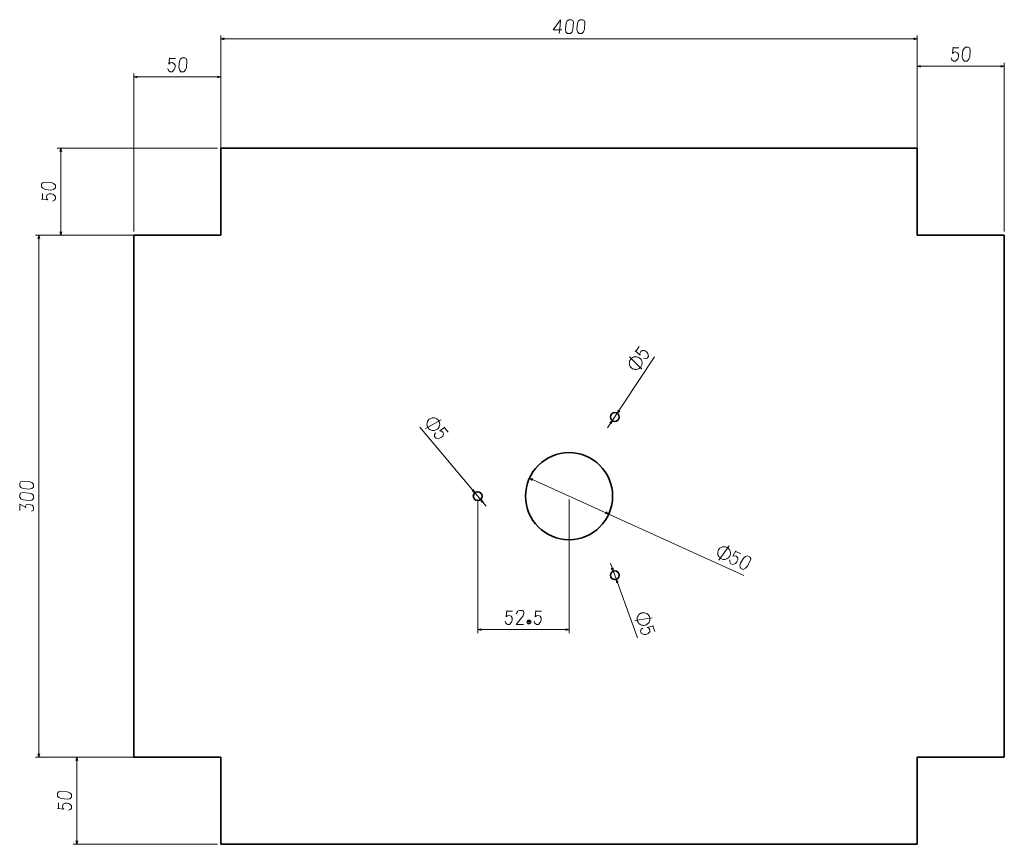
# Model space of a CAD drawing. Extents: x 279 to 844, y 220 to 694.
import ezdxf

# ---------------------------------------------------------------- set-up
doc = ezdxf.new("R2010")
doc.units = 0

msp = doc.modelspace()

# ---------------------------------------------------------------- linework, layer by layer
at = {"color": 8, "lineweight": 13}
for p, q in [((394.5, 622.5), (394.5, 685.21)), ((794.5, 622.5), (794.5, 685.21)), ((394.5, 683.21), (794.5, 683.21)), ((794.5, 572.5), (794.5, 669.46)), ((794.5, 667.46), (844.5, 667.46)), ((844.5, 572.5), (844.5, 669.46)), ((344.5, 572.5), (344.5, 663.34)), ((394.5, 572.5), (394.5, 663.34)), ((344.5, 661.34), (394.5, 661.34)), ((392.5, 620.5), (300.53, 620.5)), ((302.53, 570.5), (302.53, 620.5)), ((342.5, 570.5), (287.92, 570.5)), ((289.92, 270.5), (289.92, 570.5)), ((392.5, 570.5), (300.53, 570.5)), ((616.63, 459.7), (643.53, 500.61)), ((508.79, 460.18), (546.81, 414.75)), ((571.73, 430.82), (694.86, 375)), ((542, 418.5), (542, 341.82)), ((594.5, 418.5), (594.5, 341.82)), ((618.2, 382.09), (633.72, 339.09)), ((542, 343.82), (594.5, 343.82)), ((342.5, 270.5), (287.92, 270.5)), ((392.5, 270.5), (309.73, 270.5)), ((311.73, 220.5), (311.73, 270.5)), ((392.5, 220.5), (309.73, 220.5))]:
    msp.add_line(p, q, dxfattribs=at)
at = {"color": 7, "lineweight": 35}
for p, q in [((394.5, 620.5), (394.5, 570.5)), ((794.5, 620.5), (394.5, 620.5)), ((794.5, 570.5), (794.5, 620.5)), ((344.5, 270.5), (344.5, 570.5)), ((394.5, 570.5), (344.5, 570.5)), ((844.5, 570.5), (794.5, 570.5)), ((844.5, 570.5), (844.5, 270.5)), ((394.5, 270.5), (344.5, 270.5)), ((394.5, 220.5), (394.5, 270.5)), ((844.5, 270.5), (794.5, 270.5)), ((794.5, 270.5), (794.5, 220.5)), ((394.5, 220.5), (794.5, 220.5))]:
    msp.add_line(p, q, dxfattribs=at)
at = {"color": 8, "lineweight": 13}
for points in [[(588.9, 686.21), (589.3, 690.71), (589.6, 694.21), (585.4, 688.41), (590.4, 688.41)], [(396.43, 683.73), (394.5, 683.21), (396.43, 682.7)], [(792.57, 682.7), (794.5, 683.21), (792.57, 683.73)], [(814.05, 672.26), (814.45, 671.16), (815.35, 670.46), (816.55, 670.46), (817.75, 671.66), (818.15, 672.86), (818.15, 674.16), (817.55, 675.26), (816.45, 675.66), (815.35, 675.46), (814.65, 674.86), (815.05, 678.46)], [(815.05, 678.06), (818.35, 678.06)], [(364.05, 666.14), (364.45, 665.04), (365.35, 664.34), (366.55, 664.34), (367.75, 665.54), (368.15, 666.74), (368.15, 668.04), (367.55, 669.14), (366.45, 669.54), (365.35, 669.34), (364.65, 668.74), (365.05, 672.34)], [(365.05, 671.94), (368.35, 671.94)], [(796.43, 667.97), (794.5, 667.46), (796.43, 666.94)], [(842.57, 666.94), (844.5, 667.46), (842.57, 667.97)], [(346.43, 661.86), (344.5, 661.34), (346.43, 660.82)], [(392.57, 660.82), (394.5, 661.34), (392.57, 661.86)], [(303.05, 618.57), (302.53, 620.5), (302.01, 618.57)], [(297.73, 590.05), (298.83, 590.45), (299.53, 591.35), (299.53, 592.55), (298.33, 593.75), (297.13, 594.15), (295.83, 594.15), (294.73, 593.55), (294.33, 592.45), (294.53, 591.35), (295.13, 590.65), (291.53, 591.05)], [(291.93, 591.05), (291.93, 594.35)], [(302.01, 572.43), (302.53, 570.5), (303.05, 572.43)], [(290.44, 568.57), (289.92, 570.5), (289.41, 568.57)], [(637.16, 499.66), (638.3, 499.39), (639.38, 499.75), (640.04, 500.76), (639.69, 502.42), (638.91, 503.41), (637.82, 504.12), (636.57, 504.23), (635.64, 503.53), (635.2, 502.5), (635.32, 501.59), (632.53, 503.9)], [(632.86, 503.68), (634.67, 506.43)], [(636.38, 493.38), (629.13, 500.55)], [(622.75, 469.95), (622.12, 468.06), (623.62, 469.38)], [(512.04, 459.41), (520.99, 464.3)], [(618.75, 461.98), (619.38, 463.88), (617.88, 462.55)], [(517.82, 456.87), (517.24, 455.85), (517.28, 454.71), (518.05, 453.79), (519.74, 453.64), (520.91, 454.11), (521.91, 454.94), (522.37, 456.11), (521.97, 457.21), (521.11, 457.92), (520.2, 458.08), (523.22, 460.08)], [(522.91, 459.82), (525.03, 457.29)], [(573.7, 430.5), (571.73, 430.82), (573.28, 429.55)], [(538.76, 423.57), (540.4, 422.42), (539.55, 424.23)], [(545.24, 417.43), (543.6, 418.58), (544.45, 416.77)], [(285.62, 411.85), (286.22, 412.05), (286.72, 412.35), (286.92, 412.95), (286.92, 414.15), (286.62, 414.65), (286.02, 415.35), (283.32, 415.95), (282.62, 415.55), (282.22, 414.75), (282.42, 413.95), (278.92, 415.95), (278.92, 412.35)], [(615.3, 410.5), (617.27, 410.18), (615.72, 411.45)], [(680.6, 383.66), (686.55, 391.94)], [(686.91, 383.87), (686.82, 382.7), (687.35, 381.69), (688.45, 381.2), (690.03, 381.79), (690.89, 382.72), (691.43, 383.91), (691.34, 385.16), (690.5, 385.97), (689.42, 386.25), (688.53, 385.99), (690.38, 389.1)], [(690.22, 388.74), (693.22, 387.38)], [(618.76, 379.03), (619.9, 377.39), (619.73, 379.38)], [(622.74, 371.04), (621.6, 372.68), (621.77, 370.69)], [(557.75, 348.62), (558.15, 347.52), (559.05, 346.82), (560.25, 346.82), (561.45, 348.02), (561.85, 349.22), (561.85, 350.52), (561.25, 351.62), (560.15, 352.02), (559.05, 351.82), (558.35, 351.22), (558.75, 354.82)], [(558.75, 354.42), (562.05, 354.42)], [(568.25, 346.82), (564.05, 346.82), (567.25, 350.62), (568.05, 351.82), (568.45, 353.52), (568.25, 354.52), (567.75, 354.82), (566.05, 354.82), (565.15, 354.42), (564.15, 352.82)], [(574.45, 348.62), (574.85, 347.52), (575.75, 346.82), (576.95, 346.82), (578.15, 348.02), (578.55, 349.22), (578.55, 350.52), (577.95, 351.62), (576.85, 352.02), (575.75, 351.82), (575.05, 351.22), (575.45, 354.82)], [(575.45, 354.42), (578.75, 354.42)], [(572.45, 348.22), (570.45, 348.22)], [(570.65, 348.82), (572.25, 348.82)], [(570.65, 347.62), (572.25, 347.62)], [(632.22, 349.14), (642.31, 350.65)], [(636.78, 344.76), (635.88, 344.01), (635.53, 342.93), (635.93, 341.8), (637.47, 341.08), (638.74, 341.11), (639.96, 341.55), (640.79, 342.49), (640.79, 343.66), (640.23, 344.62), (639.43, 345.08), (642.95, 345.92)], [(642.57, 345.79), (643.69, 342.68)], [(543.93, 344.33), (542, 343.82), (543.93, 343.3)], [(592.57, 343.3), (594.5, 343.82), (592.57, 344.33)], [(289.41, 272.43), (289.92, 270.5), (290.44, 272.43)], [(312.25, 268.57), (311.73, 270.5), (311.21, 268.57)], [(306.93, 240.05), (308.03, 240.45), (308.73, 241.35), (308.73, 242.55), (307.53, 243.75), (306.33, 244.15), (305.03, 244.15), (303.93, 243.55), (303.53, 242.45), (303.73, 241.35), (304.33, 240.65), (300.73, 241.05)], [(301.13, 241.05), (301.13, 244.35)], [(311.21, 222.43), (311.73, 220.5), (312.25, 222.43)]]:
    msp.add_lwpolyline(points, dxfattribs=at)
for points in [[(595.3, 686.21), (596.2, 687.31), (596.7, 688.71), (597, 692.71), (596.6, 693.71), (595.8, 694.21), (594.3, 694.21), (593.4, 693.51), (592.8, 692.21), (592.4, 688.81), (592.7, 687.31), (593.6, 686.21)], [(601.9, 686.21), (602.8, 687.31), (603.3, 688.71), (603.6, 692.71), (603.2, 693.71), (602.4, 694.21), (600.9, 694.21), (600, 693.51), (599.4, 692.21), (599, 688.81), (599.3, 687.31), (600.2, 686.21)], [(823.25, 670.46), (824.15, 671.56), (824.65, 672.96), (824.95, 676.96), (824.55, 677.96), (823.75, 678.46), (822.25, 678.46), (821.35, 677.76), (820.75, 676.46), (820.35, 673.06), (820.65, 671.56), (821.55, 670.46)], [(373.25, 664.34), (374.15, 665.44), (374.65, 666.84), (374.95, 670.84), (374.55, 671.84), (373.75, 672.34), (372.25, 672.34), (371.35, 671.64), (370.75, 670.34), (370.35, 666.94), (370.65, 665.44), (371.55, 664.34)], [(299.53, 599.25), (298.43, 600.15), (297.03, 600.65), (293.03, 600.95), (292.03, 600.55), (291.53, 599.75), (291.53, 598.25), (292.23, 597.35), (293.53, 596.75), (296.93, 596.35), (298.43, 596.65), (299.53, 597.55)], [(634.77, 500.03), (634.49, 500.21), (633.84, 500.44), (633.33, 500.57), (632.96, 500.62), (632.36, 500.61), (631.67, 500.47), (631.12, 500.24), (630.79, 500.05), (630.38, 499.72), (629.88, 499.26), (629.69, 498.98), (629.51, 498.7), (629.28, 498.05), (629.15, 497.54), (629.1, 497.17), (629.11, 496.57), (629.25, 495.88), (629.48, 495.33), (629.67, 495), (630, 494.59), (630.46, 494.08), (630.74, 493.9), (631.02, 493.72), (631.67, 493.49), (632.18, 493.36), (632.55, 493.31), (633.15, 493.32), (633.84, 493.46), (634.39, 493.69), (634.72, 493.88), (635.13, 494.21), (635.64, 494.67), (635.82, 494.95), (636, 495.23), (636.23, 495.88), (636.36, 496.39), (636.41, 496.76), (636.41, 497.36), (636.26, 498.05), (636.03, 498.6), (635.84, 498.93), (635.51, 499.34), (635.05, 499.85)], [(518.87, 459.05), (519.12, 459.26), (519.53, 459.81), (519.81, 460.26), (519.95, 460.61), (520.12, 461.18), (520.19, 461.89), (520.12, 462.48), (520.03, 462.85), (519.84, 463.34), (519.54, 463.95), (519.33, 464.21), (519.11, 464.47), (518.56, 464.87), (518.11, 465.15), (517.77, 465.3), (517.19, 465.46), (516.49, 465.53), (515.89, 465.46), (515.53, 465.38), (515.04, 465.18), (514.42, 464.88), (514.16, 464.67), (513.91, 464.46), (513.5, 463.9), (513.23, 463.45), (513.08, 463.11), (512.91, 462.53), (512.85, 461.83), (512.91, 461.23), (513, 460.87), (513.19, 460.38), (513.49, 459.76), (513.7, 459.5), (513.92, 459.25), (514.47, 458.84), (514.92, 458.57), (515.26, 458.42), (515.84, 458.25), (516.54, 458.19), (517.14, 458.25), (517.5, 458.34), (517.99, 458.53), (518.61, 458.83)], [(286.92, 427.45), (285.82, 428.35), (284.42, 428.85), (280.42, 429.15), (279.42, 428.75), (278.92, 427.95), (278.92, 426.45), (279.62, 425.55), (280.92, 424.95), (284.32, 424.55), (285.82, 424.85), (286.92, 425.75)], [(286.92, 420.85), (285.82, 421.75), (284.42, 422.25), (280.42, 422.55), (279.42, 422.15), (278.92, 421.35), (278.92, 419.85), (279.62, 418.95), (280.92, 418.35), (284.32, 417.95), (285.82, 418.25), (286.92, 419.15)], [(686.91, 386.29), (687.05, 386.59), (687.17, 387.27), (687.23, 387.79), (687.21, 388.16), (687.11, 388.75), (686.87, 389.42), (686.55, 389.93), (686.31, 390.22), (685.93, 390.57), (685.39, 391), (685.08, 391.14), (684.78, 391.28), (684.11, 391.4), (683.58, 391.45), (683.21, 391.44), (682.62, 391.34), (681.95, 391.09), (681.44, 390.78), (681.15, 390.54), (680.8, 390.16), (680.37, 389.62), (680.23, 389.31), (680.09, 389.01), (679.97, 388.33), (679.92, 387.81), (679.93, 387.44), (680.03, 386.84), (680.28, 386.18), (680.59, 385.67), (680.83, 385.38), (681.21, 385.03), (681.75, 384.6), (682.06, 384.46), (682.36, 384.32), (683.04, 384.2), (683.56, 384.14), (683.93, 384.16), (684.53, 384.26), (685.19, 384.5), (685.7, 384.82), (685.99, 385.06), (686.35, 385.44), (686.77, 385.98)], [(694.55, 378.43), (695.82, 379.06), (696.86, 380.13), (698.78, 383.65), (698.83, 384.72), (698.31, 385.51), (696.94, 386.13), (695.83, 385.86), (694.75, 384.93), (692.98, 382), (692.63, 380.51), (693, 379.13)], [(638.51, 346.45), (638.82, 346.56), (639.39, 346.94), (639.81, 347.27), (640.06, 347.54), (640.42, 348.02), (640.72, 348.66), (640.87, 349.25), (640.91, 349.62), (640.9, 350.14), (640.83, 350.83), (640.71, 351.14), (640.6, 351.45), (640.22, 352.03), (639.89, 352.44), (639.62, 352.7), (639.14, 353.05), (638.5, 353.35), (637.91, 353.5), (637.54, 353.54), (637.02, 353.53), (636.33, 353.46), (636.02, 353.35), (635.71, 353.23), (635.14, 352.85), (634.72, 352.52), (634.46, 352.25), (634.11, 351.77), (633.81, 351.13), (633.66, 350.55), (633.62, 350.18), (633.63, 349.65), (633.7, 348.97), (633.82, 348.65), (633.93, 348.34), (634.31, 347.77), (634.64, 347.35), (634.91, 347.1), (635.39, 346.74), (636.03, 346.44), (636.61, 346.3), (636.98, 346.25), (637.51, 346.26), (638.2, 346.33)], [(571.05, 347.22), (571.85, 347.22), (572.45, 347.82), (572.45, 348.62), (571.85, 349.22), (571.05, 349.22), (570.45, 348.62), (570.45, 347.82)], [(308.73, 249.25), (307.63, 250.15), (306.23, 250.65), (302.23, 250.95), (301.23, 250.55), (300.73, 249.75), (300.73, 248.25), (301.43, 247.35), (302.73, 246.75), (306.13, 246.35), (307.63, 246.65), (308.73, 247.55)]]:
    msp.add_lwpolyline(points, close=True, dxfattribs=at)
at = {"color": 7, "lineweight": 35}
for centre, radius in [((620.75, 465.97), 2.5), ((594.5, 420.5), 25), ((542, 420.5), 2.5), ((620.75, 375.03), 2.5)]:
    msp.add_circle(centre, radius, dxfattribs=at)

doc.saveas('drawing.dxf')
